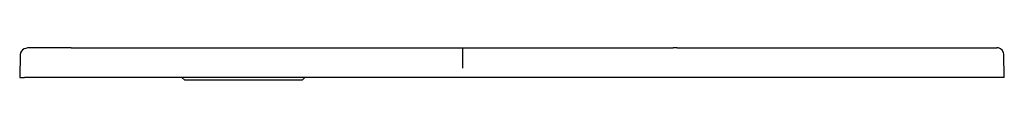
# Model space of a CAD drawing. Header units: millimetres. Extents: x 0 to 1, y 0 to 0.03.
import ezdxf

# ---------------------------------------------------------------- set-up
doc = ezdxf.new("R2010")
doc.units = ezdxf.units.MM
doc.header["$LTSCALE"] = 0.2
doc.layers.add('BLOCKS', color=3, linetype='Continuous')

msp = doc.modelspace()

# ---------------------------------------------------------------- linework, layer by layer
at = {"layer": 'BLOCKS'}
for p, q in [((0.0006, 0.0232), (0, 0)), ((0.0522, 0.03), (0.0097, 0.03)), ((0.0522, 0.03), (0.0794, 0.03)), ((0.0794, 0.03), (0.1049, 0.03)), ((0.1049, 0.03), (0.1352, 0.03)), ((0.1352, 0.03), (0.6639, 0.03)), ((0.4501, 0.0092), (0.4501, 0.03)), ((0.6679, 0.03), (0.6639, 0.03)), ((0.6679, 0.03), (0.6859, 0.03)), ((0.6859, 0.03), (0.9747, 0.03)), ((0.9747, 0.03), (0.9928, 0.03)), ((1.0002, 0), (0.9998, 0.0231)), ((0, 0), (0.0049, 0)), ((0.7005, 0), (0.0049, 0)), ((0.1676, -0.0028), (0.1648, 0)), ((0.2868, -0.0028), (0.2895, 0)), ((0.7047, 0), (0.7005, 0)), ((1.0002, 0), (0.7047, 0)), ((0.2868, -0.0028), (0.1676, -0.0028))]:
    msp.add_line(p, q, dxfattribs=at)
at = {"layer": 'BLOCKS', "flags": 128}
for points in [[(0.0097, 0.03), (0.0078, 0.0299), (0.0061, 0.0295), (0.0044, 0.0289)], [(0.9998, 0.0231), (0.9994, 0.0254), (0.9982, 0.0275), (0.9964, 0.029), (0.9943, 0.0299), (0.9928, 0.03)]]:
    msp.add_lwpolyline(points, dxfattribs=at)
at = {"layer": 'BLOCKS'}
msp.add_arc((0.0071, 0.023), 0.00649, 113.9339, 178.5874, dxfattribs=at)

doc.saveas('drawing.dxf')
